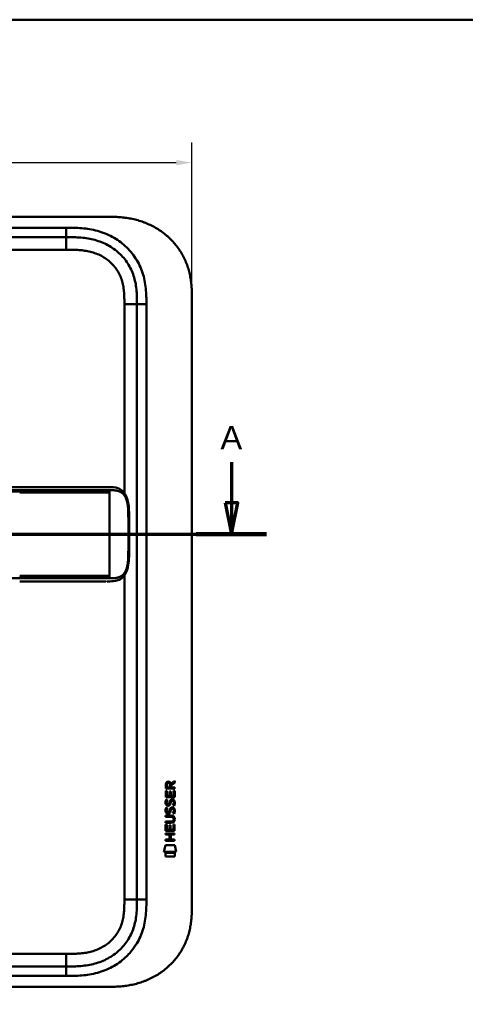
# Model space of a CAD drawing. Header units: millimetres. Extents: x 20 to 833, y 20 to 574.
# Tile 4 of 12: x 242 to 383, y 261 to 574. Entities that reach past the tile are written whole.
import ezdxf

# ---------------------------------------------------------------- set-up
doc = ezdxf.new("R2010")
doc.units = ezdxf.units.MM
doc.header["$LTSCALE"] = 2
for name, color, linetype, lineweight in [('Bemaßungen(DIN)', 7, 'Continuous', 25), ('Schnittansichtslinien(DIN)', 7, 'Continuous', 70), ('Sichtbare Kanten(DIN)', 7, 'Continuous', 50), ('Sichtbare tangentiale Kanten(DIN)', 7, 'Continuous', 50), ('Skizziergeometrie(DIN)', 7, 'Continuous', 50)]:
    doc.layers.add(name, color=color, linetype=linetype, lineweight=lineweight)
doc.styles.add('Aktuell-DINGroßer Text', font='arial.ttf')
doc.styles.add('STANDARD-DIN~0', font='arial.ttf')
doc.dimstyles.new('CAD-LAN', dxfattribs={"dimscale": 2, "dimtxt": 3.5, "dimasz": 2.5, "dimexe": 3.175, "dimexo": 0, "dimgap": 0.8, "dimtad": 1, "dimrnd": 1e-08, "dimtxsty": 'STANDARD-DIN~0', "dimcen": 0.09, "dimdle": 10, "dimclrd": 250, "dimclre": 250, "dimclrt": 250, "dimadec": 0, "dimazin": 2, "dimtfac": 1, "dimtmove": 0, "dimatfit": 3, "dimfxl": 1, "dimtolj": 1, "dimtzin": 0, "dimlwd": 25, "dimlwe": 25, "dimarcsym": 0})

# ---------------------------------------------------------------- blocks, each defined once
blk = doc.blocks.new('Ränder Standardrahmen')
at = {"layer": 'Skizziergeometrie(DIN)', "flags": 128}
blk.add_lwpolyline([(10, 10), (10, 287), (410, 287), (410, 10), (10, 10)], dxfattribs=at)
blk = doc.blocks.new('2DTransSchnitt0')
at = {"layer": 'Schnittansichtslinien(DIN)', "linetype": 'Continuous'}
for p, q in [((37.13, 216.61), (37.13, 210.16)), ((154.47, 216.61), (154.47, 210.16)), ((36.13, 210.16), (37.13, 205.16)), ((38.13, 210.16), (36.13, 210.16)), ((37.13, 210.16), (37.13, 205.16)), ((37.13, 205.16), (38.13, 210.16)), ((153.47, 210.16), (154.47, 205.16)), ((155.47, 210.16), (153.47, 210.16)), ((154.47, 210.16), (154.47, 205.16)), ((154.47, 205.16), (155.47, 210.16)), ((31.54, 205.16), (160.06, 205.16))]:
    blk.add_line(p, q, dxfattribs=at)
at = {"layer": 'Schnittansichtslinien(DIN)', "linetype": 'Continuous', "lineweight": 140}
for p, q in [((31.54, 205.16), (42.71, 205.16)), ((148.89, 205.16), (160.06, 205.16))]:
    blk.add_line(p, q, dxfattribs=at)
at = {"layer": 'Schnittansichtslinien(DIN)', "linetype": 'Continuous', "flags": 128}
for points in [[(36.13, 210.16), (37.13, 205.16), (38.13, 210.16), (36.13, 210.16)], [(153.47, 210.16), (154.47, 205.16), (155.47, 210.16), (153.47, 210.16)]]:
    blk.add_lwpolyline(points, dxfattribs=at)
at = {"layer": 'Schnittansichtslinien(DIN)'}
for points in [[(36.13, 210.16), (37.13, 205.16), (38.13, 210.16), (36.13, 210.16)], [(153.47, 210.16), (154.47, 205.16), (155.47, 210.16), (153.47, 210.16)]]:
    blk.add_solid(points, dxfattribs=at)
at = {"layer": 'Schnittansichtslinien(DIN)', "char_height": 3.73, "attachment_point": 7, "style": 'Aktuell-DINGroßer Text'}
for insert in [(35.37, 218.66), (152.72, 218.66)]:
    blk.add_mtext('A', dxfattribs=dict(at, insert=insert))
blk = doc.blocks.new('*D20')
at = {"layer": 'Bemaßungen(DIN)', "color": 250, "linetype": 'Continuous', "lineweight": 25, "true_color": 0x3f3f3f, "transparency": 16777216}
for p, q in [((82.41, 484.54), (82.41, 534.89)), ((296.41, 484.54), (296.41, 534.89)), ((87.41, 528.54), (291.41, 528.54))]:
    blk.add_line(p, q, dxfattribs=at)
at = {"layer": 'Bemaßungen(DIN)', "color": 250, "linetype": 'Continuous', "true_color": 0x3f3f3f, "transparency": 16777216}
for points in [[(87.41, 529.37), (87.41, 527.7), (82.41, 528.54)], [(291.41, 529.37), (291.41, 527.7), (296.41, 528.54)]]:
    blk.add_solid(points, dxfattribs=at)
at = {"layer": 'Defpoints', "color": 0, "linetype": 'Continuous', "transparency": 16777216}
for p in [(296.41, 528.54), (82.41, 484.54), (296.41, 484.54)]:
    blk.add_point(p, dxfattribs=at)
at = {"layer": 'Bemaßungen(DIN)', "color": 250, "linetype": 'Continuous', "lineweight": 25, "true_color": 0x3f3f3f, "transparency": 16777216, "insert": (181.63, 537.17), "char_height": 7, "attachment_point": 1, "style": 'STANDARD-DIN~0'}
blk.add_mtext('\\A1;214', dxfattribs=at)

msp = doc.modelspace()

# ---------------------------------------------------------------- linework, layer by layer
at = {"layer": 'Sichtbare Kanten(DIN)'}
for p, q in [((269.367, 511.321), (110.445, 511.321)), ((256.368, 504.821), (111.444, 504.821)), ((278.906, 294.105), (278.906, 483.537)), ((296.406, 484.537), (296.406, 293.105)), ((241.62, 425.318), (114.769, 425.318)), ((269.03, 395.318), (269.03, 395.318)), ((288.046, 329.408), (288.049, 330.721)), ((290.905, 329.406), (288.046, 329.408)), ((288.397, 330.677), (288.396, 329.789)), ((288.396, 329.789), (289.414, 329.788)), ((289.414, 329.788), (289.415, 330.676)), ((289.711, 331.037), (290.907, 331.827)), ((290.906, 331.393), (289.764, 330.638)), ((289.764, 330.638), (289.764, 329.788)), ((289.764, 329.788), (290.905, 329.787)), ((290.905, 329.787), (290.905, 329.406)), ((290.907, 331.827), (290.906, 331.393)), ((288.044, 326.678), (288.046, 328.682)), ((290.903, 326.675), (288.044, 326.678)), ((288.046, 328.682), (288.394, 328.682)), ((288.216, 325.904), (288.555, 325.803)), ((288.394, 328.682), (288.393, 327.054)), ((288.393, 327.054), (289.288, 327.054)), ((289.288, 327.054), (289.289, 328.501)), ((289.289, 328.501), (289.637, 328.5)), ((289.637, 328.5), (289.636, 327.053)), ((289.636, 327.053), (290.555, 327.053)), ((290.555, 327.053), (290.556, 328.7)), ((290.556, 328.7), (290.904, 328.699)), ((290.904, 328.699), (290.903, 326.675)), ((288.214, 323.357), (288.553, 323.257)), ((288.412, 324.572), (288.42, 324.555)), ((289.096, 324.474), (289.107, 324.491)), ((290.142, 323.054), (290.131, 323.054)), ((290.145, 325.601), (290.133, 325.601)), ((288.039, 320.827), (289.685, 320.826)), ((288.039, 320.45), (288.039, 320.827)), ((289.709, 320.449), (288.039, 320.45)), ((288.41, 322.026), (288.418, 322.008)), ((289.094, 321.928), (289.105, 321.945)), ((290.589, 319.664), (290.589, 319.673)), ((288.036, 315.94), (288.037, 317.944)), ((288.037, 317.944), (288.386, 317.944)), ((288.038, 318.892), (289.708, 318.891)), ((288.038, 318.515), (288.038, 318.892)), ((289.683, 318.514), (288.038, 318.515)), ((288.386, 317.944), (288.384, 316.317)), ((289.279, 316.316), (289.28, 317.763)), ((289.28, 317.763), (289.629, 317.763)), ((289.629, 317.763), (289.627, 316.316)), ((290.546, 316.315), (290.547, 317.962)), ((290.547, 317.962), (290.896, 317.962)), ((290.896, 317.962), (290.894, 315.938)), ((288.033, 314.769), (288.034, 315.146)), ((289.276, 314.768), (288.033, 314.769)), ((288.034, 315.146), (290.892, 315.144)), ((290.894, 315.938), (288.036, 315.94)), ((288.384, 316.317), (289.279, 316.316)), ((289.275, 313.211), (289.276, 314.768)), ((289.627, 316.316), (290.546, 316.315)), ((289.633, 314.768), (289.632, 313.21)), ((290.892, 314.767), (289.633, 314.768)), ((290.892, 315.144), (290.892, 314.767)), ((287.501, 309.258), (287.96, 311.39)), ((287.96, 311.39), (290.966, 311.388)), ((288.032, 312.835), (288.032, 313.212)), ((288.032, 313.212), (289.275, 313.211)), ((290.89, 312.832), (288.032, 312.835)), ((289.632, 313.21), (290.891, 313.209)), ((290.891, 313.209), (290.89, 312.832)), ((290.966, 311.388), (291.416, 309.254)), ((291.416, 309.254), (287.501, 309.258)), ((287.959, 307.83), (287.96, 308.972)), ((290.956, 307.827), (287.959, 307.83)), ((287.96, 308.972), (290.957, 308.969)), ((290.957, 308.969), (290.956, 307.827)), ((111.444, 272.821), (256.368, 272.821)), ((110.445, 266.321), (269.367, 266.321))]:
    msp.add_line(p, q, dxfattribs=at)
for centre, major_axis, ratio, start_param, end_param in [((289.576, 329.904), (0.976, -1.274), 0.5180415, 2.7627686, 3.7355131), ((288.183, 329.824), (1.242, 1.64), 0.5994938, 5.878165, 6.7089725), ((289.678, 327.683), (1.103, 3.296), 0.2312948, 2.8124619, 2.8734213), ((289.158, 325.366), (0.574, 1.004), 0.5438409, 2.7534304, 3.2137241), ((289.038, 324.499), (0.098, 0.139), 0.3641716, 4.4844927, 4.7925708), ((289.484, 321.369), (0.838, 1.64), 0.4594521, 5.9760112, 6.497704), ((289.485, 323.914), (0.839, 1.642), 0.4591024, 5.9761877, 6.4975755), ((289.762, 325.383), (1.192, 3.54), 0.2215161, 2.8263053, 2.8854462), ((289.163, 322.828), (0.583, 1.012), 0.541605, 2.7569093, 3.2147406), ((289.036, 321.952), (0.098, 0.139), 0.3641716, 4.4844927, 4.7925708), ((285.868, 323.196), (4.808, -4.323), 0.3742014, 5.888113, 6.6064523), ((285.864, 316.152), (4.814, 4.313), 0.3742661, 5.9599282, 6.6783921), ((267.156, 339.5), (23.266, -20.361), 0.1371339, 6.127502, 6.402435)]:
    msp.add_ellipse(centre, major_axis=major_axis, ratio=ratio, start_param=start_param, end_param=end_param, dxfattribs=at)
for points, degree, knots in [([(296.406, 484.537), (296.406, 485.091), (296.405, 486.208), (296.372, 487.622), (296.295, 489.048), (296.192, 490.197), (295.996, 491.636), (295.782, 492.788), (295.434, 494.222), (295.088, 495.361), (294.567, 496.765), (294.08, 497.871), (293.381, 499.221), (292.752, 500.273), (291.881, 501.542), (291.117, 502.519), (290.085, 503.684), (289.199, 504.567), (288.025, 505.603), (287.036, 506.375), (285.743, 507.265), (284.669, 507.913), (283.284, 508.642), (282.146, 509.158), (280.695, 509.719), (279.516, 510.1), (278.026, 510.495), (276.826, 510.747), (275.321, 510.989), (274.118, 511.127), (272.62, 511.242), (271.131, 511.306), (269.953, 511.319), (269.367, 511.321)], 3, [0.02325842, 0.02325842, 0.02325842, 0.02325842, 0.06395557, 0.10465272, 0.12500129, 0.16569844, 0.18604701, 0.22674416, 0.24709273, 0.28778988, 0.30813845, 0.3488356, 0.36918417, 0.40988132, 0.43022989, 0.47092704, 0.49127561, 0.53197276, 0.55232133, 0.59301848, 0.61336705, 0.6540642, 0.67441277, 0.71510992, 0.73545849, 0.77615564, 0.79650421, 0.83720136, 0.85754993, 0.89824708, 0.91859565, 0.9592928, 0.99998994, 0.99998994, 0.99998994, 0.99998994]), ([(278.906, 483.537), (278.906, 484.337), (278.904, 485.921), (278.774, 488.227), (278.444, 490.444), (277.697, 493.273), (276.138, 496.551), (273.307, 499.894), (269.723, 502.437), (266.289, 503.799), (263.371, 504.436), (261.106, 504.713), (258.769, 504.82), (257.173, 504.821), (256.368, 504.821)], 3, [0, 0, 0, 0, 0.2435013, 0.4870027, 0.730504, 0.9740054, 1.4610081, 1.9480107, 2.4350134, 2.9220161, 3.1655175, 3.4090188, 3.6525201, 3.8960223, 3.8960223, 3.8960223, 3.8960223]), ([(241.625, 425.318), (245.558, 425.318), (249.5, 425.318), (255.66, 425.318), (257.9, 425.318), (261.579, 425.318), (263.061, 425.318), (265.244, 425.318), (266.013, 425.318), (266.965, 425.318), (267.197, 425.318), (267.496, 425.318), (267.57, 425.318), (267.668, 425.318), (267.692, 425.318), (267.724, 425.318), (267.732, 425.318), (267.743, 425.318), (267.745, 425.318), (267.749, 425.318), (267.75, 425.318), (267.751, 425.318), (267.751, 425.318), (267.751, 425.318), (267.751, 425.318), (267.751, 425.318), (267.752, 425.318), (267.751, 425.318)], 3, [0, 0, 0, 0, 1.1803051, 1.1803051, 1.8522102, 1.8522102, 2.3111703, 2.3111703, 2.5747937, 2.5747937, 2.6623324, 2.6623324, 2.6914953, 2.6914953, 2.7012157, 2.7012157, 2.7044558, 2.7044558, 2.705536, 2.705536, 2.7058961, 2.7058961, 2.7060162, 2.7060162, 2.7060562, 2.7060562, 2.7060873, 2.7060873, 2.7060873, 2.7060873]), ([(269.396, 425.318), (269.395, 425.318), (269.274, 425.318), (269.031, 425.318), (268.71, 425.318), (268.383, 425.318), (268.046, 425.318), (267.834, 425.318), (267.751, 425.318)], 5, [25.64076517, 25.64076517, 25.64076517, 25.64076517, 25.64076517, 25.64076517, 25.64100059, 25.73520442, 25.82940824, 25.88784541, 25.88784541, 25.88784541, 25.88784541, 25.88784541, 25.88784541]), ([(269.413, 425.318), (269.413, 425.318), (269.413, 425.318), (269.413, 425.318), (269.414, 425.318), (269.414, 425.318), (269.414, 425.318), (269.414, 425.318), (269.415, 425.318), (269.415, 425.318), (269.416, 425.318), (269.417, 425.318), (269.417, 425.318), (269.42, 425.318), (269.421, 425.318), (269.427, 425.318), (269.431, 425.318), (269.447, 425.318), (269.459, 425.318), (269.505, 425.318), (269.539, 425.318), (269.677, 425.318), (269.78, 425.317), (270.191, 425.315), (270.498, 425.31), (271.715, 425.251), (272.607, 425.109), (273.801, 424.507), (274.189, 424.224), (274.969, 423.405), (275.341, 422.801), (275.852, 421.52), (276.026, 420.86), (276.268, 419.469), (276.336, 418.725), (276.422, 416.944), (276.415, 415.898), (276.415, 412.203), (276.415, 409.55), (276.415, 404.964), (276.48, 402.984), (276.137, 400.282), (275.964, 399.473), (275.471, 398.112), (275.158, 397.529), (274.45, 396.643), (274.059, 396.306), (273.148, 395.768), (272.61, 395.586), (271.305, 395.336), (270.51, 395.32), (269.661, 395.318), (269.612, 395.318), (269.54, 395.318), (269.515, 395.318), (269.478, 395.318), (269.466, 395.318), (269.447, 395.318), (269.441, 395.318), (269.431, 395.318), (269.428, 395.318), (269.423, 395.318), (269.421, 395.318), (269.418, 395.318), (269.418, 395.318), (269.416, 395.318), (269.415, 395.318), (269.415, 395.318), (269.414, 395.318), (269.414, 395.318), (269.414, 395.318), (269.413, 395.318), (269.413, 395.318), (269.413, 395.318), (269.413, 395.318), (269.413, 395.318)], 3, [0, 0, 0, 0, 0.0000252, 0.0000252, 0.0000657, 0.0000657, 0.0001082, 0.0001082, 0.0001738, 0.0001738, 0.0002867, 0.0002867, 0.0005136, 0.0005136, 0.0010499, 0.0010499, 0.0026039, 0.0026039, 0.0072616, 0.0072616, 0.0212292, 0.0212292, 0.0631285, 0.0631285, 0.1888417, 0.1888417, 0.5689951, 0.5689951, 0.7719774, 0.7719774, 1.0315425, 1.0315425, 1.2481307, 1.2481307, 1.4719729, 1.4719729, 1.7848025, 1.7848025, 2.5805266, 2.5805266, 3.160554, 3.160554, 3.4157877, 3.4157877, 3.6519695, 3.6519695, 3.8657989, 3.8657989, 4.1108827, 4.1108827, 4.4368692, 4.4368692, 4.4566519, 4.4566519, 4.4665438, 4.4665438, 4.471493, 4.471493, 4.4739733, 4.4739733, 4.4752207, 4.4752207, 4.4758524, 4.4758524, 4.4761765, 4.4761765, 4.4763467, 4.4763467, 4.476439, 4.476439, 4.4764904, 4.4764904, 4.4765188, 4.4765188, 4.4765488, 4.4765488, 4.4765488, 4.4765488]), ([(268.248, 395.318), (267.862, 395.318), (267.496, 395.318), (266.691, 395.318), (266.272, 395.318), (265.007, 395.318), (264.118, 395.318), (261.245, 395.318), (259.165, 395.318), (254.018, 395.318), (250.909, 395.318), (245.748, 395.318), (243.684, 395.318), (241.62, 395.318)], 3, [0, 0, 0, 0, 0.1534173, 0.1534173, 0.3047718, 0.3047718, 0.5966116, 0.5966116, 1.2249955, 1.2249955, 2.1545342, 2.1545342, 2.7736042, 2.7736042, 2.7736042, 2.7736042]), ([(269.03, 395.318), (269.03, 395.318), (269.03, 395.318), (269.03, 395.318), (269.03, 395.318), (269.03, 395.318), (269.03, 395.318), (269.029, 395.318), (269.029, 395.318), (269.027, 395.318), (269.026, 395.318), (269.02, 395.318), (269.016, 395.318), (268.997, 395.318), (268.983, 395.318), (268.926, 395.318), (268.881, 395.318), (268.701, 395.318), (268.561, 395.318), (268.365, 395.318), (268.312, 395.318), (268.255, 395.318), (268.253, 395.318), (268.251, 395.318), (268.25, 395.318), (268.249, 395.318), (268.249, 395.318), (268.248, 395.318), (268.248, 395.318), (268.248, 395.318), (268.248, 395.318), (268.248, 395.318)], 3, [0.00004605, 0.00004605, 0.00004605, 0.00004605, 0.00007374, 0.00007374, 0.00011546, 0.00011546, 0.00021806, 0.00021806, 0.00046152, 0.00046152, 0.00119141, 0.00119141, 0.00337949, 0.00337949, 0.00994164, 0.00994164, 0.02962738, 0.02962738, 0.08869945, 0.08869945, 0.11084283, 0.11084283, 0.1113618, 0.1113618, 0.11175126, 0.11175126, 0.11179812, 0.11179812, 0.11181175, 0.11181175, 0.11182181, 0.11182181, 0.11182181, 0.11182181]), ([(290.589, 319.673), (290.589, 319.72), (290.586, 319.767), (290.57, 319.902), (290.548, 319.99), (290.473, 320.14), (290.427, 320.202), (290.307, 320.308), (290.236, 320.348), (290.019, 320.431), (289.86, 320.449), (289.709, 320.449)], 3, [0, 0, 0, 0, 0.01400423, 0.01400423, 0.0408947, 0.0408947, 0.06439039, 0.06439039, 0.08887549, 0.08887549, 0.13413559, 0.13413559, 0.13413559, 0.13413559]), ([(256.368, 272.821), (257.173, 272.821), (258.769, 272.822), (261.106, 272.93), (263.371, 273.206), (266.289, 273.843), (269.723, 275.206), (273.307, 277.749), (276.138, 281.091), (277.697, 284.37), (278.444, 287.198), (278.774, 289.416), (278.904, 291.722), (278.906, 293.306), (278.906, 294.105)], 3, [59.6158828, 59.6158828, 59.6158828, 59.6158828, 59.8593849, 60.1028861, 60.3463874, 60.5898887, 61.0768912, 61.5638938, 62.0508963, 62.5378989, 62.7814001, 63.0249014, 63.2684027, 63.5119054, 63.5119054, 63.5119054, 63.5119054]), ([(269.367, 266.321), (269.953, 266.324), (271.131, 266.337), (272.62, 266.401), (274.118, 266.515), (275.321, 266.654), (276.826, 266.896), (278.026, 267.148), (279.516, 267.542), (280.695, 267.924), (282.146, 268.484), (283.284, 269), (284.669, 269.729), (285.743, 270.378), (287.036, 271.267), (288.025, 272.039), (289.199, 273.076), (290.085, 273.959), (291.117, 275.123), (291.881, 276.1), (292.752, 277.37), (293.381, 278.421), (294.08, 279.771), (294.567, 280.877), (295.088, 282.282), (295.434, 283.42), (295.782, 284.854), (295.996, 286.006), (296.192, 287.446), (296.295, 288.594), (296.372, 290.02), (296.405, 291.435), (296.406, 292.551), (296.406, 293.105)], 3, [0.00000689, 0.00000689, 0.00000689, 0.00000689, 0.0407043, 0.08140172, 0.10175042, 0.14244784, 0.16279654, 0.20349396, 0.22384266, 0.26454008, 0.28488878, 0.3255862, 0.3459349, 0.38663232, 0.40698102, 0.44767844, 0.46802714, 0.50872456, 0.52907326, 0.56977068, 0.59011938, 0.6308168, 0.6511655, 0.69186291, 0.71221162, 0.75290903, 0.77325774, 0.81395515, 0.83430386, 0.87500127, 0.89534998, 0.93604739, 0.97674481, 0.97674481, 0.97674481, 0.97674481])]:
    msp.add_open_spline(points, degree=degree, knots=knots, dxfattribs=at)
for points in [[(269.413, 425.318), (269.407, 425.318), (269.402, 425.318), (269.396, 425.318)], [(269.396, 395.318), (269.401, 395.318), (269.407, 395.318), (269.413, 395.318)], [(288.049, 330.721), (288.063, 331.163), (288.295, 331.625), (288.908, 331.624)], [(289.415, 330.676), (289.415, 330.95), (289.328, 331.275), (288.912, 331.275)], [(288.145, 325.747), (288.164, 325.796), (288.216, 325.904), (288.216, 325.904)], [(288.555, 325.803), (288.555, 325.803), (288.435, 325.477), (288.4, 325.339)], [(289.288, 325.01), (289.372, 325.377), (289.474, 325.589), (289.615, 325.756)], [(289.615, 325.756), (289.708, 325.866), (289.838, 325.939), (290.018, 325.963)], [(290.018, 325.963), (290.305, 326.001), (290.588, 325.901), (290.782, 325.584)], [(288.09, 321.879), (288, 322.119), (287.971, 322.353), (288.013, 322.681)], [(288.092, 324.425), (288.002, 324.666), (287.973, 324.899), (288.015, 325.228)], [(288.013, 322.681), (288.031, 322.82), (288.072, 323.027), (288.143, 323.2)], [(288.015, 325.228), (288.033, 325.367), (288.074, 325.574), (288.145, 325.747)], [(288.652, 323.965), (288.428, 323.998), (288.199, 324.143), (288.092, 324.425)], [(288.143, 323.2), (288.162, 323.25), (288.214, 323.357), (288.214, 323.357)], [(288.398, 322.792), (288.334, 322.54), (288.327, 322.316), (288.386, 322.1)], [(288.4, 325.339), (288.336, 325.086), (288.329, 324.862), (288.388, 324.646)], [(288.553, 323.257), (288.553, 323.257), (288.433, 322.93), (288.398, 322.792)], [(288.624, 324.342), (288.771, 324.282), (288.96, 324.318), (289.065, 324.433)], [(288.806, 323.952), (288.706, 323.953), (288.685, 323.96), (288.652, 323.965)], [(289.434, 324.316), (289.319, 324.107), (289.124, 323.948), (288.806, 323.952)], [(289.107, 324.491), (289.176, 324.601), (289.233, 324.764), (289.288, 325.01)], [(289.286, 322.463), (289.37, 322.831), (289.472, 323.042), (289.613, 323.21)], [(289.627, 324.859), (289.573, 324.619), (289.51, 324.454), (289.434, 324.316)], [(289.613, 323.21), (289.706, 323.32), (289.836, 323.392), (290.016, 323.416)], [(289.676, 325.058), (289.668, 325.028), (289.628, 324.861), (289.627, 324.859)], [(289.86, 322.936), (289.789, 322.848), (289.728, 322.709), (289.674, 322.511)], [(289.862, 325.483), (289.791, 325.394), (289.73, 325.256), (289.676, 325.058)], [(290.131, 323.054), (290.009, 323.054), (289.934, 323.021), (289.86, 322.936)], [(290.133, 325.601), (290.011, 325.601), (289.936, 325.568), (289.862, 325.483)], [(290.016, 323.416), (290.303, 323.455), (290.586, 323.354), (290.78, 323.038)], [(290.337, 324.018), (290.337, 324.018), (290.491, 324.272), (290.55, 324.557)], [(290.705, 323.931), (290.685, 323.936), (290.337, 324.018), (290.337, 324.018)], [(290.548, 322.01), (290.617, 322.343), (290.617, 322.619), (290.511, 322.817)], [(290.55, 324.557), (290.619, 324.89), (290.619, 325.166), (290.513, 325.363)], [(290.93, 324.65), (290.9, 324.318), (290.742, 323.989), (290.705, 323.931)], [(290.78, 323.038), (290.89, 322.857), (290.943, 322.638), (290.943, 322.369)], [(290.782, 325.584), (290.892, 325.404), (290.946, 325.185), (290.945, 324.915)], [(290.945, 324.915), (290.945, 324.83), (290.939, 324.744), (290.93, 324.65)], [(288.65, 321.418), (288.426, 321.451), (288.197, 321.596), (288.09, 321.879)], [(288.622, 321.795), (288.769, 321.736), (288.958, 321.771), (289.063, 321.886)], [(288.804, 321.405), (288.704, 321.407), (288.683, 321.413), (288.65, 321.418)], [(289.432, 321.77), (289.317, 321.56), (289.122, 321.401), (288.804, 321.405)], [(289.105, 321.945), (289.174, 322.054), (289.231, 322.218), (289.286, 322.463)], [(289.625, 322.313), (289.57, 322.073), (289.508, 321.908), (289.432, 321.77)], [(289.674, 322.511), (289.666, 322.481), (289.626, 322.315), (289.625, 322.313)], [(290.335, 321.471), (290.335, 321.471), (290.489, 321.725), (290.548, 322.01)], [(290.703, 321.385), (290.683, 321.389), (290.335, 321.471), (290.335, 321.471)], [(290.928, 322.103), (290.898, 321.772), (290.74, 321.442), (290.703, 321.385)], [(290.943, 322.369), (290.943, 322.284), (290.936, 322.198), (290.928, 322.103)]]:
    msp.add_open_spline(points, degree=3, dxfattribs=at)
at = {"layer": 'Sichtbare tangentiale Kanten(DIN)'}
for p, q in [((111.444, 507.821), (256.368, 507.821)), ((256.368, 504.821), (256.368, 507.821)), ((256.368, 500.821), (256.368, 504.821)), ((256.368, 500.821), (111.444, 500.821)), ((274.906, 423.416), (274.906, 483.537)), ((274.906, 483.537), (278.906, 483.537)), ((281.906, 483.537), (278.906, 483.537)), ((281.906, 483.537), (281.906, 294.105)), ((241.62, 423.871), (241.62, 424.328)), ((270.133, 424.328), (270.133, 423.868)), ((270.133, 423.568), (270.133, 423.868)), ((270.133, 397.068), (270.133, 423.568)), ((241.62, 396.308), (241.62, 396.765)), ((270.133, 396.768), (270.133, 397.068)), ((270.133, 396.768), (270.133, 396.308)), ((274.906, 294.105), (274.906, 397.22)), ((274.906, 294.105), (278.906, 294.105)), ((278.906, 294.105), (281.906, 294.105)), ((111.444, 276.821), (256.368, 276.821)), ((256.368, 276.821), (256.368, 272.821)), ((256.368, 272.821), (256.368, 269.821)), ((256.368, 269.821), (111.444, 269.821))]:
    msp.add_line(p, q, dxfattribs=at)
for points, degree, knots in [([(256.368, 507.821), (257.173, 507.821), (258.82, 507.82), (261.344, 507.706), (263.866, 507.4), (267.183, 506.677), (271.161, 505.103), (275.352, 502.131), (278.686, 498.199), (280.523, 494.33), (281.39, 491.041), (281.764, 488.518), (281.905, 485.984), (281.906, 484.337), (281.906, 483.537)], 3, [0, 0, 0, 0, 0.2435028, 0.4870041, 0.7305055, 0.9740068, 1.4610095, 1.9480122, 2.4350149, 2.9220176, 3.1655189, 3.4090202, 3.6525216, 3.8960229, 3.8960229, 3.8960229, 3.8960229]), ([(274.906, 483.537), (274.906, 483.772), (274.906, 484.007), (274.905, 484.243), (274.905, 484.387), (274.904, 484.53), (274.903, 484.674), (274.903, 484.746), (274.902, 484.818), (274.901, 484.89), (274.9, 485.033), (274.898, 485.177), (274.895, 485.321), (274.894, 485.397), (274.892, 485.473), (274.891, 485.549), (274.889, 485.626), (274.887, 485.702), (274.885, 485.778), (274.881, 485.93), (274.876, 486.083), (274.869, 486.24), (274.857, 486.549), (274.841, 486.843), (274.818, 487.148), (274.818, 487.155), (274.817, 487.163), (274.817, 487.17), (274.771, 487.787), (274.705, 488.376), (274.609, 488.965), (274.607, 488.974), (274.606, 488.983), (274.604, 488.992), (274.506, 489.585), (274.377, 490.172), (274.211, 490.75), (274.21, 490.755), (274.209, 490.759), (274.208, 490.763), (274.038, 491.351), (273.829, 491.934), (273.582, 492.494), (273.332, 493.058), (273.039, 493.612), (272.71, 494.137), (272.379, 494.665), (272.006, 495.173), (271.602, 495.647), (271.196, 496.123), (270.752, 496.574), (270.283, 496.988), (269.815, 497.401), (269.316, 497.782), (268.795, 498.127), (268.275, 498.472), (267.731, 498.782), (267.172, 499.055), (266.613, 499.327), (266.032, 499.566), (265.445, 499.767), (265.442, 499.768), (265.438, 499.769), (265.435, 499.771), (264.855, 499.969), (264.259, 500.135), (263.66, 500.269), (263.655, 500.27), (263.649, 500.271), (263.644, 500.273), (263.054, 500.404), (262.462, 500.505), (261.862, 500.582), (261.853, 500.584), (261.843, 500.585), (261.834, 500.586), (261.241, 500.662), (260.653, 500.713), (260.036, 500.75), (260.028, 500.75), (260.021, 500.75), (260.014, 500.751), (259.708, 500.768), (259.414, 500.781), (259.113, 500.791), (258.803, 500.801), (258.494, 500.808), (258.186, 500.812), (257.578, 500.821), (256.973, 500.821), (256.368, 500.821)], 3, [0, 0, 0, 0, 0.0706021, 0.0706021, 0.0706021, 0.1137345, 0.1137345, 0.1137345, 0.1353008, 0.1353008, 0.1353008, 0.1784332, 0.1784332, 0.1784332, 0.2012935, 0.2012935, 0.2012935, 0.2241537, 0.2241537, 0.2241537, 0.2698741, 0.2698741, 0.2698741, 0.3591194, 0.3591194, 0.3591194, 0.3613149, 0.3613149, 0.3613149, 0.5416681, 0.5416681, 0.5416681, 0.544386, 0.544386, 0.544386, 0.7261845, 0.7261845, 0.7261845, 0.7275109, 0.7275109, 0.7275109, 0.9125996, 0.9125996, 0.9125996, 1.0994646, 1.0994646, 1.0994646, 1.2874424, 1.2874424, 1.2874424, 1.4758528, 1.4758528, 1.4758528, 1.6636517, 1.6636517, 1.6636517, 1.8511233, 1.8511233, 1.8511233, 2.0385317, 2.0385317, 2.0385317, 2.0396163, 2.0396163, 2.0396163, 2.2247423, 2.2247423, 2.2247423, 2.2263922, 2.2263922, 2.2263922, 2.408543, 2.408543, 2.408543, 2.4113526, 2.4113526, 2.4113526, 2.5914161, 2.5914161, 2.5914161, 2.5935787, 2.5935787, 2.5935787, 2.6828378, 2.6828378, 2.6828378, 2.7746209, 2.7746209, 2.7746209, 2.9561272, 2.9561272, 2.9561272, 2.9561272]), ([(114.769, 424.328), (120.063, 424.328), (125.339, 424.328), (130.623, 424.328), (149.972, 424.328), (169.32, 424.328), (188.686, 424.328), (201.691, 424.328), (214.656, 424.328), (227.666, 424.328), (232.315, 424.328), (236.976, 424.328), (241.62, 424.328)], 3, [0, 0, 0, 0, 1.5856418, 1.5856418, 1.5856418, 7.3915416, 7.3915416, 7.3915416, 11.2904322, 11.2904322, 11.2904322, 12.683632, 12.683632, 12.683632, 12.683632]), ([(241.62, 423.871), (241.619, 423.871), (240.033, 423.871), (236.862, 423.871), (230.522, 423.871), (221.008, 423.871), (208.319, 423.871), (194.052, 423.871), (178.199, 423.871), (162.332, 423.871), (146.476, 423.87), (133.8, 423.871), (124.247, 423.87), (117.913, 423.871), (114.769, 423.87)], 5, [0, 0, 0, 0, 0, 0, 0.0001149, 0.7929364, 1.585758, 3.1714011, 4.7570442, 6.3426873, 7.9283304, 9.5139735, 11.0996166, 12.6881676, 12.6881676, 12.6881676, 12.6881676, 12.6881676, 12.6881676]), ([(241.62, 424.328), (241.625, 424.328), (241.63, 424.328), (241.635, 424.328), (242.263, 424.328), (242.891, 424.328), (243.519, 424.328), (244.146, 424.328), (244.773, 424.328), (245.399, 424.328), (246.026, 424.328), (246.652, 424.328), (247.278, 424.328), (247.904, 424.328), (248.529, 424.328), (249.155, 424.328), (249.78, 424.328), (250.406, 424.328), (251.032, 424.328), (251.658, 424.328), (252.284, 424.328), (252.91, 424.328), (253.537, 424.328), (254.165, 424.328), (254.793, 424.328), (255.421, 424.328), (256.05, 424.328), (256.68, 424.328), (257.309, 424.328), (257.939, 424.328), (258.566, 424.328), (259.193, 424.328), (259.818, 424.328), (260.437, 424.328), (261.057, 424.328), (261.671, 424.328), (262.278, 424.328), (262.884, 424.328), (263.484, 424.328), (264.071, 424.328), (264.659, 424.328), (265.234, 424.328), (265.789, 424.328), (266.344, 424.328), (266.879, 424.328), (267.388, 424.328), (267.897, 424.328), (268.379, 424.328), (268.835, 424.328), (269.062, 424.328), (269.283, 424.328), (269.498, 424.328), (269.714, 424.328), (269.925, 424.328), (270.133, 424.328)], 3, [0, 0, 0, 0, 0.0015017, 0.0015017, 0.0015017, 0.1899093, 0.1899093, 0.1899093, 0.378317, 0.378317, 0.378317, 0.5667246, 0.5667246, 0.5667246, 0.7551323, 0.7551323, 0.7551323, 0.9435399, 0.9435399, 0.9435399, 1.1319476, 1.1319476, 1.1319476, 1.3203553, 1.3203553, 1.3203553, 1.5087629, 1.5087629, 1.5087629, 1.6971706, 1.6971706, 1.6971706, 1.8855782, 1.8855782, 1.8855782, 2.0739859, 2.0739859, 2.0739859, 2.2623935, 2.2623935, 2.2623935, 2.4508012, 2.4508012, 2.4508012, 2.6392088, 2.6392088, 2.6392088, 2.8276165, 2.8276165, 2.8276165, 2.9218203, 2.9218203, 2.9218203, 3.0164288, 3.0164288, 3.0164288, 3.0164288]), ([(270.133, 423.868), (270.018, 423.868), (269.91, 423.868), (269.798, 423.868), (268.775, 423.868), (267.597, 423.868), (266.294, 423.868), (265.467, 423.868), (264.595, 423.868), (263.697, 423.868), (263.12, 423.869), (262.532, 423.869), (261.937, 423.869), (261.343, 423.869), (260.742, 423.869), (260.137, 423.869), (259.532, 423.869), (258.923, 423.869), (258.313, 423.869), (257.702, 423.869), (257.089, 423.87), (256.475, 423.87), (252.174, 423.87), (247.816, 423.871), (243.477, 423.871), (242.858, 423.871), (242.239, 423.871), (241.62, 423.871)], 3, [0, 0, 0, 0, 0.0498317, 0.0498317, 0.0498317, 0.5045898, 0.5045898, 0.5045898, 0.7934328, 0.7934328, 0.7934328, 0.979333, 0.979333, 0.979333, 1.1652333, 1.1652333, 1.1652333, 1.3511335, 1.3511335, 1.3511335, 1.5370338, 1.5370338, 1.5370338, 2.8383356, 2.8383356, 2.8383356, 3.024121, 3.024121, 3.024121, 3.024121]), ([(241.62, 423.574), (241.992, 423.574), (242.735, 423.574), (243.85, 423.574), (245.337, 423.574), (247.196, 423.574), (249.056, 423.574), (250.915, 423.573), (252.772, 423.573), (254.625, 423.572), (256.473, 423.572), (258.311, 423.571), (260.137, 423.57), (262.302, 423.569), (264.762, 423.568), (266.834, 423.568), (268.401, 423.568), (269.506, 423.568), (270.064, 423.568), (270.133, 423.568)], 5, [33.3326459, 33.3326459, 33.3326459, 33.3326459, 33.3326459, 33.3326459, 33.5183492, 33.7042495, 33.8901497, 34.07605, 34.2619502, 34.4478505, 34.6337508, 34.819651, 35.0055513, 35.1914515, 35.3773518, 35.5632521, 35.9350526, 36.3068531, 36.3566848, 36.3566848, 36.3566848, 36.3566848, 36.3566848, 36.3566848]), ([(270.133, 424.328), (270.204, 424.328), (270.347, 424.328), (270.632, 424.328), (271.051, 424.325), (271.595, 424.305), (272.189, 424.251), (272.82, 424.128), (273.415, 423.925), (273.968, 423.622), (274.471, 423.21), (274.918, 422.678), (275.38, 421.885), (275.791, 420.757), (276.034, 419.449), (276.141, 418.064), (276.168, 416.697), (276.168, 415.592), (276.168, 414.659), (276.168, 413.698), (276.168, 412.694), (276.168, 411.573), (276.168, 410.318), (276.168, 409.064), (276.168, 407.943), (276.168, 406.938), (276.168, 405.977), (276.168, 405.044), (276.168, 403.939), (276.141, 402.572), (276.034, 401.187), (275.791, 399.878), (275.38, 398.75), (274.918, 397.958), (274.47, 397.425), (273.968, 397.013), (273.414, 396.711), (272.819, 396.507), (272.188, 396.384), (271.594, 396.33), (271.05, 396.311), (270.631, 396.308), (270.347, 396.308), (270.204, 396.308), (270.133, 396.308)], 5, [0, 0, 0, 0, 0, 0, 0.0545062, 0.1094177, 0.2192406, 0.3290635, 0.4388864, 0.5487092, 0.6585321, 0.768355, 0.8781779, 0.9880008, 1.0978237, 1.3174695, 1.5371153, 1.6469382, 1.7567611, 1.8192574, 1.8817537, 2.0067464, 2.131739, 2.2567317, 2.3817243, 2.506717, 2.6317096, 2.6942059, 2.7567023, 2.8665381, 2.9763739, 3.1960455, 3.4157171, 3.5255529, 3.6353887, 3.7452245, 3.8550603, 3.9648961, 4.0747319, 4.1845678, 4.2944036, 4.4042394, 4.4591573, 4.5135093, 4.5135093, 4.5135093, 4.5135093, 4.5135093, 4.5135093]), ([(241.62, 396.308), (231.665, 396.308), (221.68, 396.308), (211.734, 396.308), (191.305, 396.308), (170.831, 396.308), (150.393, 396.308), (143.808, 396.308), (137.218, 396.308), (130.621, 396.308), (125.316, 396.308), (120.001, 396.307), (114.769, 396.308)], 3, [23.2299829, 23.2299829, 23.2299829, 23.2299829, 26.2168354, 26.2168354, 26.2168354, 32.3515912, 32.3515912, 32.3515912, 34.3279835, 34.3279835, 34.3279835, 35.9173864, 35.9173864, 35.9173864, 35.9173864]), ([(270.133, 397.068), (269.304, 397.068), (268.376, 397.068), (267.349, 397.068), (266.835, 397.068), (266.299, 397.068), (265.746, 397.068), (265.192, 397.067), (264.621, 397.067), (264.039, 397.067), (263.457, 397.067), (262.862, 397.067), (262.26, 397.067), (261.658, 397.066), (261.049, 397.066), (260.435, 397.066), (259.821, 397.066), (259.203, 397.065), (258.583, 397.065), (257.962, 397.065), (257.339, 397.065), (256.714, 397.064), (256.09, 397.064), (255.464, 397.064), (254.836, 397.064), (254.209, 397.063), (253.581, 397.063), (252.952, 397.063), (252.324, 397.063), (251.694, 397.063), (251.065, 397.062), (250.435, 397.062), (249.805, 397.062), (249.176, 397.062), (248.546, 397.062), (247.916, 397.062), (247.286, 397.062), (246.656, 397.062), (246.026, 397.062), (245.396, 397.062), (244.766, 397.062), (244.136, 397.062), (243.506, 397.062), (242.877, 397.062), (242.249, 397.062), (241.62, 397.062)], 3, [-0.0090822, -0.0090822, -0.0090822, -0.0090822, 0.368934, 0.368934, 0.368934, 0.5579421, 0.5579421, 0.5579421, 0.7469502, 0.7469502, 0.7469502, 0.9359583, 0.9359583, 0.9359583, 1.1249664, 1.1249664, 1.1249664, 1.3139745, 1.3139745, 1.3139745, 1.5029826, 1.5029826, 1.5029826, 1.6919907, 1.6919907, 1.6919907, 1.8809988, 1.8809988, 1.8809988, 2.0700069, 2.0700069, 2.0700069, 2.259015, 2.259015, 2.259015, 2.4480231, 2.4480231, 2.4480231, 2.6370312, 2.6370312, 2.6370312, 2.8260393, 2.8260393, 2.8260393, 3.0147053, 3.0147053, 3.0147053, 3.0147053]), ([(241.62, 396.765), (241.997, 396.765), (242.753, 396.765), (243.886, 396.765), (245.397, 396.765), (247.286, 396.765), (249.177, 396.765), (251.067, 396.765), (252.956, 396.766), (254.841, 396.766), (256.721, 396.766), (258.591, 396.766), (260.447, 396.767), (262.277, 396.767), (264.062, 396.767), (266.117, 396.768), (267.702, 396.768), (268.85, 396.768), (269.636, 396.768), (270.133, 396.768)], 5, [0, 0, 0, 0, 0, 0, 0.188639, 0.3776471, 0.5666552, 0.7556633, 0.9446714, 1.1336795, 1.3226876, 1.5116957, 1.7007038, 1.8897119, 2.07872, 2.2677281, 2.4567361, 2.6457442, 3.0237604, 3.0237604, 3.0237604, 3.0237604, 3.0237604, 3.0237604]), ([(270.133, 396.308), (269.925, 396.308), (269.714, 396.308), (269.497, 396.308), (269.282, 396.308), (269.061, 396.308), (268.833, 396.308), (268.378, 396.308), (267.896, 396.308), (267.387, 396.308), (266.878, 396.308), (266.343, 396.308), (265.788, 396.308), (265.232, 396.308), (264.657, 396.308), (264.07, 396.308), (263.482, 396.308), (262.883, 396.308), (262.276, 396.308), (261.67, 396.308), (261.056, 396.308), (260.436, 396.308), (259.817, 396.308), (259.192, 396.308), (258.565, 396.308), (257.938, 396.308), (257.309, 396.308), (256.679, 396.308), (256.05, 396.308), (255.421, 396.308), (254.792, 396.308), (254.164, 396.308), (253.537, 396.308), (252.91, 396.308), (252.283, 396.308), (251.657, 396.308), (251.031, 396.308), (250.405, 396.308), (249.779, 396.308), (249.154, 396.308), (248.528, 396.308), (247.902, 396.308), (247.277, 396.308), (246.651, 396.308), (246.025, 396.308), (245.398, 396.308), (244.772, 396.308), (244.145, 396.308), (243.518, 396.308), (242.886, 396.308), (242.253, 396.308), (241.62, 396.308)], 3, [0.0000008, 0.0000008, 0.0000008, 0.0000008, 0.0947641, 0.0947641, 0.0947641, 0.1889624, 0.1889624, 0.1889624, 0.3773589, 0.3773589, 0.3773589, 0.5657555, 0.5657555, 0.5657555, 0.754152, 0.754152, 0.754152, 0.9425486, 0.9425486, 0.9425486, 1.1309451, 1.1309451, 1.1309451, 1.3193417, 1.3193417, 1.3193417, 1.5077382, 1.5077382, 1.5077382, 1.6961348, 1.6961348, 1.6961348, 1.8845313, 1.8845313, 1.8845313, 2.0729279, 2.0729279, 2.0729279, 2.2613244, 2.2613244, 2.2613244, 2.449721, 2.449721, 2.449721, 2.6381175, 2.6381175, 2.6381175, 2.8265141, 2.8265141, 2.8265141, 3.0164113, 3.0164113, 3.0164113, 3.0164113]), ([(256.368, 276.821), (256.531, 276.821), (256.695, 276.821), (256.858, 276.821), (257.301, 276.821), (257.744, 276.823), (258.186, 276.83), (258.338, 276.832), (258.491, 276.835), (258.643, 276.838), (258.719, 276.84), (258.795, 276.842), (258.872, 276.844), (258.948, 276.846), (259.024, 276.848), (259.103, 276.851), (259.413, 276.861), (259.708, 276.874), (260.013, 276.892), (260.021, 276.892), (260.028, 276.892), (260.035, 276.893), (260.653, 276.929), (261.241, 276.981), (261.834, 277.056), (261.843, 277.058), (261.852, 277.059), (261.862, 277.06), (262.462, 277.137), (263.054, 277.238), (263.644, 277.37), (263.649, 277.371), (263.654, 277.372), (263.66, 277.373), (264.259, 277.507), (264.855, 277.673), (265.435, 277.872), (265.438, 277.873), (265.442, 277.874), (265.445, 277.875), (266.031, 278.076), (266.612, 278.315), (267.171, 278.588), (267.731, 278.86), (268.275, 279.171), (268.795, 279.515), (269.315, 279.86), (269.813, 280.24), (270.28, 280.652), (270.751, 281.067), (271.196, 281.518), (271.601, 281.995), (272.006, 282.469), (272.379, 282.978), (272.71, 283.505), (273.039, 284.03), (273.332, 284.584), (273.582, 285.149), (273.829, 285.708), (274.038, 286.291), (274.208, 286.879), (274.209, 286.883), (274.21, 286.888), (274.211, 286.892), (274.377, 287.47), (274.506, 288.057), (274.604, 288.651), (274.606, 288.66), (274.607, 288.669), (274.609, 288.677), (274.705, 289.266), (274.771, 289.856), (274.817, 290.472), (274.817, 290.48), (274.818, 290.487), (274.818, 290.495), (274.841, 290.8), (274.857, 291.094), (274.869, 291.395), (274.882, 291.705), (274.89, 292.014), (274.895, 292.322), (274.906, 292.918), (274.906, 293.513), (274.906, 294.105)], 3, [0, 0, 0, 0, 0.0490861, 0.0490861, 0.0490861, 0.1818558, 0.1818558, 0.1818558, 0.2275663, 0.2275663, 0.2275663, 0.2504221, 0.2504221, 0.2504221, 0.2732779, 0.2732779, 0.2732779, 0.3625385, 0.3625385, 0.3625385, 0.364701, 0.364701, 0.364701, 0.5447622, 0.5447622, 0.5447622, 0.5475767, 0.5475767, 0.5475767, 0.7297298, 0.7297298, 0.7297298, 0.7313799, 0.7313799, 0.7313799, 0.9165087, 0.9165087, 0.9165087, 0.9175934, 0.9175934, 0.9175934, 1.1050048, 1.1050048, 1.1050048, 1.2924795, 1.2924795, 1.2924795, 1.479975, 1.479975, 1.479975, 1.6686942, 1.6686942, 1.6686942, 1.8566744, 1.8566744, 1.8566744, 2.0435423, 2.0435423, 2.0435423, 2.2286346, 2.2286346, 2.2286346, 2.2299611, 2.2299611, 2.2299611, 2.4117644, 2.4117644, 2.4117644, 2.4144823, 2.4144823, 2.4144823, 2.594841, 2.594841, 2.594841, 2.5970368, 2.5970368, 2.5970368, 2.6862842, 2.6862842, 2.6862842, 2.7781364, 2.7781364, 2.7781364, 2.9561211, 2.9561211, 2.9561211, 2.9561211]), ([(281.906, 294.105), (281.906, 293.306), (281.905, 291.659), (281.764, 289.125), (281.39, 286.602), (280.523, 283.312), (278.969, 280.04), (277.292, 277.85), (276.594, 277.071)], 3, [59.6158822, 59.6158822, 59.6158822, 59.6158822, 59.8593852, 60.1028865, 60.3463878, 60.589889, 61.0768916, 61.3761038, 61.3761038, 61.3761038, 61.3761038]), ([(276.594, 277.071), (276.155, 276.582), (274.494, 274.902), (271.161, 272.54), (267.183, 270.965), (263.866, 270.243), (261.344, 269.936), (258.82, 269.822), (257.173, 269.821), (256.368, 269.821)], 3, [61.3761038, 61.3761038, 61.3761038, 61.3761038, 61.5638941, 62.0508967, 62.5378992, 62.7814005, 63.0249017, 63.268403, 63.5119057, 63.5119057, 63.5119057, 63.5119057])]:
    msp.add_open_spline(points, degree=degree, knots=knots, dxfattribs=at)

# ---------------------------------------------------------------- block references
at = {"xscale": 2, "yscale": 2, "zscale": 2}
msp.add_blockref('Ränder Standardrahmen', (0, 0), dxfattribs=at)
at = {"layer": 'Schnittansichtslinien(DIN)', "xscale": 2, "yscale": 2, "zscale": 2}
msp.add_blockref('2DTransSchnitt0', (0, 0), dxfattribs=at)

# ---------------------------------------------------------------- dimensions: what is measured, and where the dimension line sits
at = {"layer": 'Bemaßungen(DIN)', "color": 250, "linetype": 'Continuous', "lineweight": 25, "true_color": 0x3f3f3f}
dim = msp.add_linear_dim(base=(296.406, 528.537), p1=(82.406, 484.537), p2=(296.406, 484.537), dimstyle='CAD-LAN', override={"dimgap": 0.8, "dimdec": 2, "dimtol": 0, "dimlim": 0, "dimtp": 0, "dimtm": 0, "dimtdec": 2, "dimtofl": 0, "dimatfit": 1}, dxfattribs=at)
dim.commit()
dim.dimension.update_dxf_attribs({"geometry": '*D20', "text_midpoint": (189.406, 528.537), "dimtype": 160})

doc.saveas('drawing.dxf')
